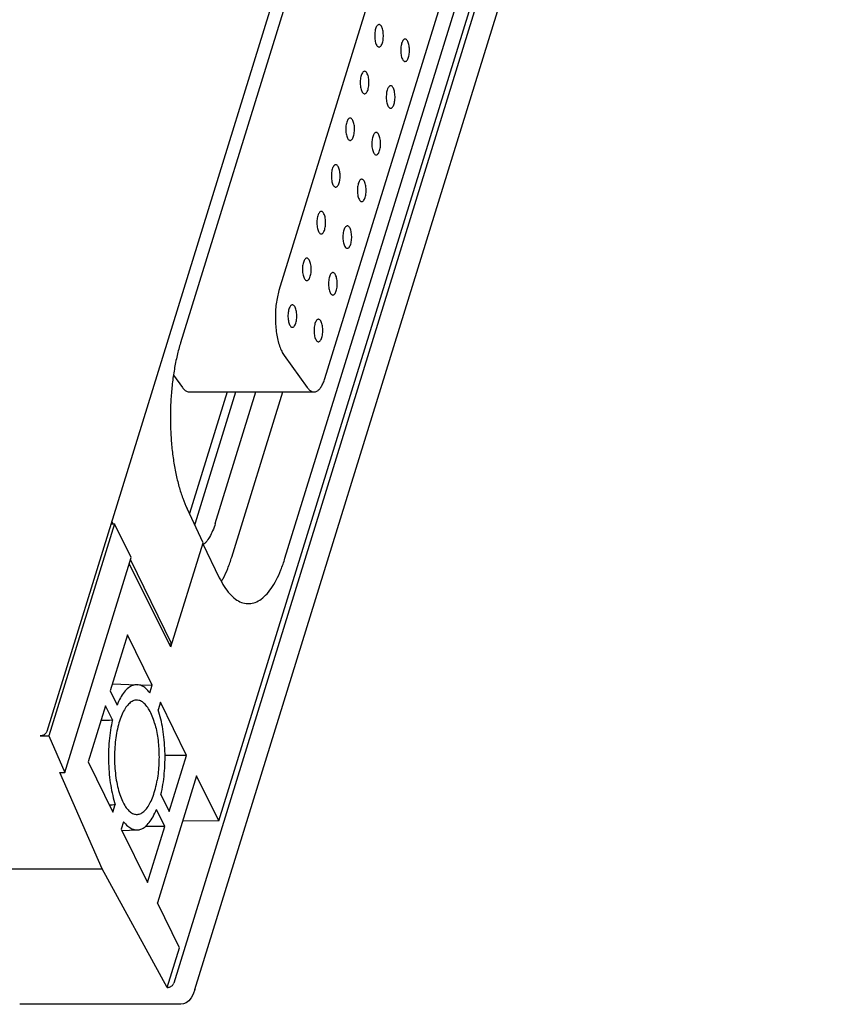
# Model space of a CAD drawing. Header units: inches. Extents: x 0 to 34, y 0 to 22.
# Tile 5 of 15: x 25.3 to 26.8, y 5.7 to 7.5. Entities that reach past the tile are written whole.
import ezdxf

# ---------------------------------------------------------------- set-up
doc = ezdxf.new("R2010")
doc.units = ezdxf.units.IN
doc.header["$LTSCALE"] = 1.87
doc.header["$MEASUREMENT"] = 0
doc.layers.get('0').update_dxf_attribs({"linetype": 'CONTINUOUS'})

msp = doc.modelspace()

# ---------------------------------------------------------------- linework, layer by layer
at = {"color": 7, "linetype": 'CONTINUOUS'}
for p, q in [((26.5886, 10.0601), (25.3832, 6.1592)), ((26.8199, 9.601), (25.6147, 5.7007)), ((25.6531, 5.6892), (26.8322, 9.5047)), ((25.6967, 5.9964), (26.7193, 9.3057)), ((26.2303, 8.8197), (25.6271, 6.8677)), ((26.281, 8.499), (25.8063, 6.9629)), ((25.8172, 6.4751), (26.4204, 8.4271)), ((25.8899, 6.8029), (26.3607, 8.3262)), ((25.8157, 6.8447), (25.8579, 6.786)), ((25.6142, 6.8087), (25.6305, 6.786)), ((25.6426, 6.7782), (25.87, 6.7782)), ((25.7117, 6.7782), (25.6432, 6.5565)), ((25.6542, 6.5395), (25.7279, 6.7782)), ((25.6903, 6.5384), (25.7644, 6.7782)), ((25.7203, 6.4773), (25.8133, 6.7782)), ((25.6681, 6.5034), (25.6389, 6.5656)), ((25.5065, 6.538), (25.387, 6.1513)), ((25.5002, 6.538), (25.5065, 6.538)), ((25.5042, 6.538), (25.5018, 6.543)), ((25.5372, 6.4765), (25.5065, 6.538)), ((25.6094, 6.3136), (25.6681, 6.5034)), ((25.6674, 6.5012), (25.6976, 6.4397)), ((25.4162, 6.085), (25.5372, 6.4765)), ((25.6094, 6.3136), (25.5337, 6.4651)), ((25.6109, 6.3186), (25.536, 6.4726)), ((25.5303, 6.3354), (25.4988, 6.2333)), ((25.5754, 6.2436), (25.5303, 6.3354)), ((25.6109, 6.3186), (25.6069, 6.3186)), ((25.5028, 6.2464), (25.548, 6.2447)), ((25.4988, 6.2333), (25.5114, 6.2075)), ((25.5754, 6.2436), (25.5551, 6.2431)), ((25.5711, 6.2297), (25.5754, 6.2436)), ((25.5906, 6.2126), (25.5863, 6.1987)), ((25.6381, 6.1158), (25.5906, 6.2126)), ((25.4904, 6.2062), (25.4588, 6.1041)), ((25.503, 6.1804), (25.4904, 6.2062)), ((25.3715, 6.1513), (25.387, 6.1513)), ((25.387, 6.1513), (25.4162, 6.085)), ((25.4588, 6.1041), (25.5039, 6.0123)), ((25.6381, 6.1158), (25.5986, 6.1156)), ((25.6065, 6.0137), (25.6381, 6.1158)), ((25.407, 6.085), (25.4162, 6.085)), ((25.4845, 5.9094), (25.407, 6.085)), ((25.6563, 6.0787), (25.5848, 5.8474)), ((25.6967, 5.9964), (25.6563, 6.0787)), ((25.5914, 6.0444), (25.6065, 6.0137)), ((25.5039, 6.0123), (25.5082, 6.0262)), ((25.5982, 5.9865), (25.5831, 6.0173)), ((25.5234, 5.9951), (25.5191, 5.9812)), ((25.6967, 5.9964), (25.6307, 5.996)), ((25.5191, 5.9812), (25.5666, 5.8844)), ((25.5202, 5.9791), (25.548, 5.9801)), ((25.5982, 5.9865), (25.5628, 5.9863)), ((25.5666, 5.8844), (25.5982, 5.9865)), ((25.1927, 5.9094), (25.4845, 5.9094)), ((25.6029, 5.6931), (25.4845, 5.9094)), ((25.6252, 5.7651), (25.5848, 5.8474)), ((25.6029, 5.6931), (25.6252, 5.7651)), ((25.6275, 5.6623), (25.3341, 5.6623))]:
    msp.add_line(p, q, dxfattribs=at)
msp.add_lwpolyline([(25.6531, 5.6892), (25.6501, 5.681), (25.6462, 5.6739), (25.6419, 5.6686), (25.6372, 5.665), (25.6324, 5.663), (25.6275, 5.6623)], dxfattribs=at)
for points, knots in [([(25.9885, 7.4476), (25.9883, 7.4476), (25.9875, 7.4476), (25.9859, 7.4467), (25.9842, 7.4446), (25.9827, 7.4415), (25.9816, 7.4377), (25.9808, 7.4333), (25.9805, 7.4285), (25.9806, 7.4236), (25.9811, 7.419), (25.982, 7.4148), (25.983, 7.4122), (25.9835, 7.4111)], [0, 0, 0, 0, 0.010756, 0.063024, 0.129798, 0.214658, 0.316426, 0.430868, 0.552886, 0.676835, 0.796237, 0.905441, 1, 1, 1, 1]), ([(25.9934, 7.4432), (25.993, 7.4441), (25.9921, 7.4457), (25.9903, 7.4473), (25.989, 7.4476), (25.9885, 7.4476)], [0, 0, 0, 0, 0.440684, 0.781299, 1, 1, 1, 1]), ([(25.9885, 7.4067), (25.9886, 7.4067), (25.9895, 7.4067), (25.9911, 7.4076), (25.9928, 7.4097), (25.9943, 7.4128), (25.9954, 7.4166), (25.9962, 7.421), (25.9965, 7.4258), (25.9964, 7.4307), (25.9959, 7.4353), (25.9949, 7.4395), (25.994, 7.4421), (25.9934, 7.4432)], [0, 0, 0, 0, 0.010756, 0.063024, 0.129798, 0.214658, 0.316426, 0.430868, 0.552886, 0.676835, 0.796237, 0.905441, 1, 1, 1, 1]), ([(25.9835, 7.4111), (25.984, 7.4102), (25.9849, 7.4086), (25.9867, 7.407), (25.988, 7.4067), (25.9885, 7.4067)], [0, 0, 0, 0, 0.440684, 0.781299, 1, 1, 1, 1]), ([(26.0359, 7.4213), (26.0358, 7.4213), (26.035, 7.4212), (26.0333, 7.4204), (26.0316, 7.4183), (26.0302, 7.4152), (26.029, 7.4114), (26.0283, 7.4069), (26.0279, 7.4022), (26.028, 7.3973), (26.0286, 7.3926), (26.0295, 7.3885), (26.0304, 7.3859), (26.031, 7.3848)], [0, 0, 0, 0, 0.010756, 0.063024, 0.129798, 0.214658, 0.316426, 0.430868, 0.552886, 0.676835, 0.796237, 0.905441, 1, 1, 1, 1]), ([(26.0409, 7.4169), (26.0405, 7.4178), (26.0395, 7.4193), (26.0378, 7.4209), (26.0365, 7.4213), (26.0359, 7.4213)], [0, 0, 0, 0, 0.440684, 0.781299, 1, 1, 1, 1]), ([(26.0359, 7.3803), (26.0361, 7.3803), (26.0369, 7.3804), (26.0385, 7.3812), (26.0403, 7.3834), (26.0417, 7.3864), (26.0429, 7.3903), (26.0436, 7.3947), (26.044, 7.3995), (26.0439, 7.4043), (26.0433, 7.409), (26.0424, 7.4132), (26.0415, 7.4157), (26.0409, 7.4169)], [0, 0, 0, 0, 0.010756, 0.063024, 0.129798, 0.214658, 0.316426, 0.430868, 0.552886, 0.676835, 0.796237, 0.905441, 1, 1, 1, 1]), ([(26.031, 7.3848), (26.0314, 7.3839), (26.0324, 7.3823), (26.0341, 7.3807), (26.0354, 7.3804), (26.0359, 7.3803)], [0, 0, 0, 0, 0.440684, 0.781299, 1, 1, 1, 1]), ([(25.9622, 7.3625), (25.962, 7.3625), (25.9612, 7.3624), (25.9596, 7.3616), (25.9579, 7.3595), (25.9564, 7.3564), (25.9553, 7.3526), (25.9545, 7.3481), (25.9542, 7.3434), (25.9543, 7.3385), (25.9548, 7.3339), (25.9557, 7.3297), (25.9567, 7.3271), (25.9572, 7.326)], [0, 0, 0, 0, 0.010756, 0.063024, 0.129798, 0.214658, 0.316426, 0.430868, 0.552886, 0.676835, 0.796237, 0.905441, 1, 1, 1, 1]), ([(25.9671, 7.3581), (25.9667, 7.359), (25.9658, 7.3605), (25.964, 7.3622), (25.9627, 7.3625), (25.9622, 7.3625)], [0, 0, 0, 0, 0.440684, 0.781299, 1, 1, 1, 1]), ([(25.9622, 7.3216), (25.9623, 7.3216), (25.9632, 7.3216), (25.9648, 7.3224), (25.9665, 7.3246), (25.968, 7.3276), (25.9691, 7.3315), (25.9699, 7.3359), (25.9702, 7.3407), (25.9701, 7.3455), (25.9696, 7.3502), (25.9686, 7.3544), (25.9677, 7.3569), (25.9671, 7.3581)], [0, 0, 0, 0, 0.010756, 0.063024, 0.129798, 0.214658, 0.316426, 0.430868, 0.552886, 0.676835, 0.796237, 0.905441, 1, 1, 1, 1]), ([(25.9572, 7.326), (25.9577, 7.3251), (25.9586, 7.3235), (25.9604, 7.3219), (25.9617, 7.3216), (25.9622, 7.3216)], [0, 0, 0, 0, 0.440684, 0.781299, 1, 1, 1, 1]), ([(26.0096, 7.3362), (26.0095, 7.3362), (26.0087, 7.3361), (26.007, 7.3353), (26.0053, 7.3331), (26.0039, 7.3301), (26.0027, 7.3263), (26.002, 7.3218), (26.0016, 7.317), (26.0017, 7.3122), (26.0022, 7.3075), (26.0032, 7.3033), (26.0041, 7.3008), (26.0047, 7.2997)], [0, 0, 0, 0, 0.010756, 0.063024, 0.129798, 0.214658, 0.316426, 0.430868, 0.552886, 0.676835, 0.796237, 0.905441, 1, 1, 1, 1]), ([(26.0146, 7.3317), (26.0141, 7.3327), (26.0132, 7.3342), (26.0115, 7.3358), (26.0101, 7.3362), (26.0096, 7.3362)], [0, 0, 0, 0, 0.440684, 0.781299, 1, 1, 1, 1]), ([(26.0096, 7.2952), (26.0098, 7.2952), (26.0106, 7.2953), (26.0122, 7.2961), (26.014, 7.2983), (26.0154, 7.3013), (26.0166, 7.3051), (26.0173, 7.3096), (26.0177, 7.3144), (26.0176, 7.3192), (26.017, 7.3239), (26.0161, 7.3281), (26.0151, 7.3306), (26.0146, 7.3317)], [0, 0, 0, 0, 0.010756, 0.063024, 0.129798, 0.214658, 0.316426, 0.430868, 0.552886, 0.676835, 0.796237, 0.905441, 1, 1, 1, 1]), ([(26.0047, 7.2997), (26.0051, 7.2987), (26.0061, 7.2972), (26.0078, 7.2956), (26.0091, 7.2952), (26.0096, 7.2952)], [0, 0, 0, 0, 0.440684, 0.781299, 1, 1, 1, 1]), ([(25.9359, 7.2774), (25.9357, 7.2774), (25.9349, 7.2773), (25.9333, 7.2765), (25.9316, 7.2744), (25.9301, 7.2713), (25.929, 7.2675), (25.9282, 7.263), (25.9279, 7.2583), (25.928, 7.2534), (25.9285, 7.2487), (25.9294, 7.2445), (25.9304, 7.242), (25.9309, 7.2409)], [0, 0, 0, 0, 0.010756, 0.063024, 0.129798, 0.214658, 0.316426, 0.430868, 0.552886, 0.676835, 0.796237, 0.905441, 1, 1, 1, 1]), ([(25.9408, 7.2729), (25.9404, 7.2739), (25.9395, 7.2754), (25.9377, 7.277), (25.9364, 7.2774), (25.9359, 7.2774)], [0, 0, 0, 0, 0.440684, 0.781299, 1, 1, 1, 1]), ([(25.9359, 7.2364), (25.936, 7.2364), (25.9369, 7.2365), (25.9385, 7.2373), (25.9402, 7.2395), (25.9417, 7.2425), (25.9428, 7.2464), (25.9436, 7.2508), (25.9439, 7.2556), (25.9438, 7.2604), (25.9433, 7.2651), (25.9423, 7.2693), (25.9414, 7.2718), (25.9408, 7.2729)], [0, 0, 0, 0, 0.010756, 0.063024, 0.129798, 0.214658, 0.316426, 0.430868, 0.552886, 0.676835, 0.796237, 0.905441, 1, 1, 1, 1]), ([(25.9833, 7.251), (25.9832, 7.2511), (25.9824, 7.251), (25.9807, 7.2502), (25.979, 7.248), (25.9776, 7.245), (25.9764, 7.2411), (25.9757, 7.2367), (25.9753, 7.2319), (25.9754, 7.2271), (25.9759, 7.2224), (25.9769, 7.2182), (25.9778, 7.2157), (25.9784, 7.2145)], [0, 0, 0, 0, 0.010756, 0.063024, 0.129798, 0.214658, 0.316426, 0.430868, 0.552886, 0.676835, 0.796237, 0.905441, 1, 1, 1, 1]), ([(25.9883, 7.2466), (25.9878, 7.2475), (25.9869, 7.2491), (25.9852, 7.2507), (25.9838, 7.251), (25.9833, 7.251)], [0, 0, 0, 0, 0.440684, 0.781299, 1, 1, 1, 1]), ([(25.9309, 7.2409), (25.9314, 7.24), (25.9323, 7.2384), (25.9341, 7.2368), (25.9354, 7.2364), (25.9359, 7.2364)], [0, 0, 0, 0, 0.440684, 0.781299, 1, 1, 1, 1]), ([(25.9833, 7.2101), (25.9835, 7.2101), (25.9843, 7.2102), (25.9859, 7.211), (25.9876, 7.2131), (25.9891, 7.2162), (25.9903, 7.22), (25.991, 7.2245), (25.9914, 7.2292), (25.9913, 7.2341), (25.9907, 7.2387), (25.9898, 7.2429), (25.9888, 7.2455), (25.9883, 7.2466)], [0, 0, 0, 0, 0.010756, 0.063024, 0.129798, 0.214658, 0.316426, 0.430868, 0.552886, 0.676835, 0.796237, 0.905441, 1, 1, 1, 1]), ([(25.9784, 7.2145), (25.9788, 7.2136), (25.9798, 7.2121), (25.9815, 7.2105), (25.9828, 7.2101), (25.9833, 7.2101)], [0, 0, 0, 0, 0.440684, 0.781299, 1, 1, 1, 1]), ([(25.9096, 7.1923), (25.9094, 7.1923), (25.9086, 7.1922), (25.907, 7.1914), (25.9053, 7.1892), (25.9038, 7.1862), (25.9027, 7.1823), (25.9019, 7.1779), (25.9016, 7.1731), (25.9017, 7.1683), (25.9022, 7.1636), (25.9031, 7.1594), (25.9041, 7.1569), (25.9046, 7.1558)], [0, 0, 0, 0, 0.010756, 0.063024, 0.129798, 0.214658, 0.316426, 0.430868, 0.552886, 0.676835, 0.796237, 0.905441, 1, 1, 1, 1]), ([(25.9145, 7.1878), (25.9141, 7.1887), (25.9132, 7.1903), (25.9114, 7.1919), (25.9101, 7.1923), (25.9096, 7.1923)], [0, 0, 0, 0, 0.440684, 0.781299, 1, 1, 1, 1]), ([(25.9096, 7.1513), (25.9097, 7.1513), (25.9106, 7.1514), (25.9122, 7.1522), (25.9139, 7.1543), (25.9154, 7.1574), (25.9165, 7.1612), (25.9173, 7.1657), (25.9176, 7.1704), (25.9175, 7.1753), (25.917, 7.18), (25.916, 7.1842), (25.9151, 7.1867), (25.9145, 7.1878)], [0, 0, 0, 0, 0.010756, 0.063024, 0.129798, 0.214658, 0.316426, 0.430868, 0.552886, 0.676835, 0.796237, 0.905441, 1, 1, 1, 1]), ([(25.957, 7.1659), (25.9569, 7.1659), (25.956, 7.1659), (25.9544, 7.165), (25.9527, 7.1629), (25.9513, 7.1599), (25.9501, 7.156), (25.9493, 7.1516), (25.949, 7.1468), (25.9491, 7.142), (25.9496, 7.1373), (25.9506, 7.1331), (25.9515, 7.1306), (25.9521, 7.1294)], [0, 0, 0, 0, 0.010756, 0.063024, 0.129798, 0.214658, 0.316426, 0.430868, 0.552886, 0.676835, 0.796237, 0.905441, 1, 1, 1, 1]), ([(25.962, 7.1615), (25.9615, 7.1624), (25.9606, 7.164), (25.9589, 7.1656), (25.9575, 7.1659), (25.957, 7.1659)], [0, 0, 0, 0, 0.440684, 0.781299, 1, 1, 1, 1]), ([(25.957, 7.125), (25.9572, 7.125), (25.958, 7.125), (25.9596, 7.1259), (25.9613, 7.128), (25.9628, 7.1311), (25.964, 7.1349), (25.9647, 7.1393), (25.9651, 7.1441), (25.965, 7.149), (25.9644, 7.1536), (25.9635, 7.1578), (25.9625, 7.1604), (25.962, 7.1615)], [0, 0, 0, 0, 0.010756, 0.063024, 0.129798, 0.214658, 0.316426, 0.430868, 0.552886, 0.676835, 0.796237, 0.905441, 1, 1, 1, 1]), ([(25.9046, 7.1558), (25.9051, 7.1548), (25.906, 7.1533), (25.9078, 7.1517), (25.9091, 7.1513), (25.9096, 7.1513)], [0, 0, 0, 0, 0.440684, 0.781299, 1, 1, 1, 1]), ([(25.9521, 7.1294), (25.9525, 7.1285), (25.9535, 7.127), (25.9552, 7.1253), (25.9565, 7.125), (25.957, 7.125)], [0, 0, 0, 0, 0.440684, 0.781299, 1, 1, 1, 1]), ([(25.8833, 7.1071), (25.8831, 7.1071), (25.8823, 7.1071), (25.8807, 7.1063), (25.879, 7.1041), (25.8775, 7.1011), (25.8764, 7.0972), (25.8756, 7.0928), (25.8753, 7.088), (25.8754, 7.0832), (25.8759, 7.0785), (25.8768, 7.0743), (25.8778, 7.0718), (25.8783, 7.0706)], [0, 0, 0, 0, 0.010756, 0.063024, 0.129798, 0.214658, 0.316426, 0.430868, 0.552886, 0.676835, 0.796237, 0.905441, 1, 1, 1, 1]), ([(25.8882, 7.1027), (25.8878, 7.1036), (25.8869, 7.1052), (25.8851, 7.1068), (25.8838, 7.1071), (25.8833, 7.1071)], [0, 0, 0, 0, 0.440684, 0.781299, 1, 1, 1, 1]), ([(25.8833, 7.0662), (25.8834, 7.0662), (25.8843, 7.0663), (25.8859, 7.0671), (25.8876, 7.0692), (25.8891, 7.0723), (25.8902, 7.0761), (25.891, 7.0806), (25.8913, 7.0853), (25.8912, 7.0902), (25.8907, 7.0948), (25.8897, 7.099), (25.8888, 7.1016), (25.8882, 7.1027)], [0, 0, 0, 0, 0.010756, 0.063024, 0.129798, 0.214658, 0.316426, 0.430868, 0.552886, 0.676835, 0.796237, 0.905441, 1, 1, 1, 1]), ([(25.8783, 7.0706), (25.8788, 7.0697), (25.8797, 7.0682), (25.8815, 7.0665), (25.8828, 7.0662), (25.8833, 7.0662)], [0, 0, 0, 0, 0.440684, 0.781299, 1, 1, 1, 1]), ([(25.9307, 7.0808), (25.9306, 7.0808), (25.9297, 7.0808), (25.9281, 7.0799), (25.9264, 7.0778), (25.925, 7.0747), (25.9238, 7.0709), (25.923, 7.0665), (25.9227, 7.0617), (25.9228, 7.0568), (25.9233, 7.0522), (25.9243, 7.048), (25.9252, 7.0454), (25.9258, 7.0443)], [0, 0, 0, 0, 0.010756, 0.063024, 0.129798, 0.214658, 0.316426, 0.430868, 0.552886, 0.676835, 0.796237, 0.905441, 1, 1, 1, 1]), ([(25.9357, 7.0764), (25.9352, 7.0773), (25.9343, 7.0789), (25.9326, 7.0805), (25.9312, 7.0808), (25.9307, 7.0808)], [0, 0, 0, 0, 0.440684, 0.781299, 1, 1, 1, 1]), ([(25.9307, 7.0399), (25.9309, 7.0399), (25.9317, 7.0399), (25.9333, 7.0408), (25.935, 7.0429), (25.9365, 7.046), (25.9376, 7.0498), (25.9384, 7.0542), (25.9388, 7.059), (25.9387, 7.0639), (25.9381, 7.0685), (25.9372, 7.0727), (25.9362, 7.0753), (25.9357, 7.0764)], [0, 0, 0, 0, 0.010756, 0.063024, 0.129798, 0.214658, 0.316426, 0.430868, 0.552886, 0.676835, 0.796237, 0.905441, 1, 1, 1, 1]), ([(25.9258, 7.0443), (25.9262, 7.0434), (25.9272, 7.0418), (25.9289, 7.0402), (25.9302, 7.0399), (25.9307, 7.0399)], [0, 0, 0, 0, 0.440684, 0.781299, 1, 1, 1, 1]), ([(25.857, 7.022), (25.8568, 7.022), (25.856, 7.022), (25.8544, 7.0211), (25.8527, 7.019), (25.8512, 7.0159), (25.8501, 7.0121), (25.8493, 7.0077), (25.8489, 7.0029), (25.849, 6.998), (25.8496, 6.9934), (25.8505, 6.9892), (25.8515, 6.9866), (25.852, 6.9855)], [0, 0, 0, 0, 0.010756, 0.063024, 0.129798, 0.214658, 0.316426, 0.430868, 0.552886, 0.676835, 0.796237, 0.905441, 1, 1, 1, 1]), ([(25.8619, 7.0176), (25.8615, 7.0185), (25.8606, 7.0201), (25.8588, 7.0217), (25.8575, 7.022), (25.857, 7.022)], [0, 0, 0, 0, 0.440684, 0.781299, 1, 1, 1, 1]), ([(25.857, 6.9811), (25.8571, 6.9811), (25.858, 6.9811), (25.8596, 6.982), (25.8613, 6.9841), (25.8628, 6.9872), (25.8639, 6.991), (25.8647, 6.9954), (25.865, 7.0002), (25.8649, 7.0051), (25.8644, 7.0097), (25.8634, 7.0139), (25.8625, 7.0165), (25.8619, 7.0176)], [0, 0, 0, 0, 0.010756, 0.063024, 0.129798, 0.214658, 0.316426, 0.430868, 0.552886, 0.676835, 0.796237, 0.905441, 1, 1, 1, 1]), ([(25.852, 6.9855), (25.8525, 6.9846), (25.8534, 6.983), (25.8552, 6.9814), (25.8565, 6.9811), (25.857, 6.9811)], [0, 0, 0, 0, 0.440684, 0.781299, 1, 1, 1, 1]), ([(25.9044, 6.9957), (25.9043, 6.9957), (25.9034, 6.9957), (25.9018, 6.9948), (25.9001, 6.9927), (25.8987, 6.9896), (25.8975, 6.9858), (25.8967, 6.9814), (25.8964, 6.9766), (25.8965, 6.9717), (25.897, 6.9671), (25.898, 6.9629), (25.8989, 6.9603), (25.8995, 6.9592)], [0, 0, 0, 0, 0.010756, 0.063024, 0.129798, 0.214658, 0.316426, 0.430868, 0.552886, 0.676835, 0.796237, 0.905441, 1, 1, 1, 1]), ([(25.9094, 6.9913), (25.9089, 6.9922), (25.908, 6.9937), (25.9063, 6.9954), (25.9049, 6.9957), (25.9044, 6.9957)], [0, 0, 0, 0, 0.440684, 0.781299, 1, 1, 1, 1]), ([(25.9044, 6.9548), (25.9046, 6.9548), (25.9054, 6.9548), (25.907, 6.9557), (25.9087, 6.9578), (25.9102, 6.9608), (25.9113, 6.9647), (25.9121, 6.9691), (25.9125, 6.9739), (25.9124, 6.9787), (25.9118, 6.9834), (25.9109, 6.9876), (25.9099, 6.9901), (25.9094, 6.9913)], [0, 0, 0, 0, 0.010756, 0.063024, 0.129798, 0.214658, 0.316426, 0.430868, 0.552886, 0.676835, 0.796237, 0.905441, 1, 1, 1, 1]), ([(25.8063, 6.9629), (25.8051, 6.9591), (25.8031, 6.9512), (25.801, 6.9387), (25.7998, 6.9254), (25.7995, 6.9118), (25.8001, 6.8983), (25.8016, 6.8852), (25.8039, 6.873), (25.807, 6.862), (25.8108, 6.8526), (25.814, 6.8471), (25.8157, 6.8447)], [0, 0, 0, 0, 0.097314, 0.20228, 0.312694, 0.42533, 0.537637, 0.646608, 0.749402, 0.843897, 0.927756, 1, 1, 1, 1]), ([(25.8995, 6.9592), (25.8999, 6.9583), (25.9009, 6.9567), (25.9026, 6.9551), (25.9039, 6.9548), (25.9044, 6.9548)], [0, 0, 0, 0, 0.440684, 0.781299, 1, 1, 1, 1]), ([(25.8307, 6.9369), (25.8305, 6.9369), (25.8297, 6.9369), (25.8281, 6.936), (25.8264, 6.9339), (25.8249, 6.9308), (25.8238, 6.927), (25.823, 6.9226), (25.8226, 6.9178), (25.8227, 6.9129), (25.8233, 6.9083), (25.8242, 6.9041), (25.8252, 6.9015), (25.8257, 6.9004)], [0, 0, 0, 0, 0.010756, 0.063024, 0.129798, 0.214658, 0.316426, 0.430868, 0.552886, 0.676835, 0.796237, 0.905441, 1, 1, 1, 1]), ([(25.8356, 6.9325), (25.8352, 6.9334), (25.8342, 6.935), (25.8325, 6.9366), (25.8312, 6.9369), (25.8307, 6.9369)], [0, 0, 0, 0, 0.440684, 0.781299, 1, 1, 1, 1]), ([(25.8307, 6.896), (25.8308, 6.896), (25.8317, 6.896), (25.8333, 6.8969), (25.835, 6.899), (25.8365, 6.902), (25.8376, 6.9059), (25.8384, 6.9103), (25.8387, 6.9151), (25.8386, 6.92), (25.8381, 6.9246), (25.8371, 6.9288), (25.8362, 6.9313), (25.8356, 6.9325)], [0, 0, 0, 0, 0.010756, 0.063024, 0.129798, 0.214658, 0.316426, 0.430868, 0.552886, 0.676835, 0.796237, 0.905441, 1, 1, 1, 1]), ([(25.8781, 6.9106), (25.878, 6.9106), (25.8771, 6.9105), (25.8755, 6.9097), (25.8738, 6.9076), (25.8723, 6.9045), (25.8712, 6.9007), (25.8704, 6.8962), (25.8701, 6.8915), (25.8702, 6.8866), (25.8707, 6.8819), (25.8717, 6.8778), (25.8726, 6.8752), (25.8732, 6.8741)], [0, 0, 0, 0, 0.010756, 0.063024, 0.129798, 0.214658, 0.316426, 0.430868, 0.552886, 0.676835, 0.796237, 0.905441, 1, 1, 1, 1]), ([(25.8831, 6.9061), (25.8826, 6.9071), (25.8817, 6.9086), (25.8799, 6.9102), (25.8786, 6.9106), (25.8781, 6.9106)], [0, 0, 0, 0, 0.440684, 0.781299, 1, 1, 1, 1]), ([(25.8257, 6.9004), (25.8262, 6.8995), (25.8271, 6.8979), (25.8288, 6.8963), (25.8302, 6.896), (25.8307, 6.896)], [0, 0, 0, 0, 0.440684, 0.781299, 1, 1, 1, 1]), ([(25.8781, 6.8696), (25.8783, 6.8696), (25.8791, 6.8697), (25.8807, 6.8705), (25.8824, 6.8727), (25.8839, 6.8757), (25.885, 6.8796), (25.8858, 6.884), (25.8862, 6.8888), (25.8861, 6.8936), (25.8855, 6.8983), (25.8846, 6.9025), (25.8836, 6.905), (25.8831, 6.9061)], [0, 0, 0, 0, 0.010756, 0.063024, 0.129798, 0.214658, 0.316426, 0.430868, 0.552886, 0.676835, 0.796237, 0.905441, 1, 1, 1, 1]), ([(25.8732, 6.8741), (25.8736, 6.8732), (25.8746, 6.8716), (25.8763, 6.87), (25.8776, 6.8697), (25.8781, 6.8696)], [0, 0, 0, 0, 0.440684, 0.781299, 1, 1, 1, 1]), ([(25.6271, 6.8677), (25.6247, 6.8601), (25.6204, 6.8441), (25.6154, 6.8192), (25.6117, 6.7928), (25.6093, 6.7654), (25.6083, 6.7375), (25.6087, 6.7096), (25.6105, 6.682), (25.6136, 6.6554), (25.618, 6.63), (25.6237, 6.6065), (25.6305, 6.5851), (25.6359, 6.5718), (25.6389, 6.5656)], [0, 0, 0, 0, 0.077846, 0.160729, 0.247693, 0.337302, 0.42848, 0.51974, 0.609814, 0.69746, 0.781288, 0.86036, 0.933485, 1, 1, 1, 1]), ([(25.87, 6.7782), (25.8702, 6.7782), (25.872, 6.7782), (25.8755, 6.7793), (25.8798, 6.7828), (25.8837, 6.7881), (25.8872, 6.7949), (25.8891, 6.8001), (25.8899, 6.8029)], [0, 0, 0, 0, 0.020617, 0.157432, 0.316718, 0.509222, 0.737335, 1, 1, 1, 1]), ([(25.6305, 6.786), (25.6317, 6.7844), (25.6341, 6.7815), (25.6384, 6.7788), (25.6414, 6.7782), (25.6426, 6.7782)], [0, 0, 0, 0, 0.407704, 0.746367, 1, 1, 1, 1]), ([(25.8579, 6.786), (25.8591, 6.7844), (25.8615, 6.7815), (25.8658, 6.7788), (25.8687, 6.7782), (25.87, 6.7782)], [0, 0, 0, 0, 0.407704, 0.746199, 1, 1, 1, 1]), ([(25.6903, 6.5384), (25.6889, 6.5339), (25.6859, 6.5255), (25.6804, 6.5142), (25.6751, 6.5063), (25.6714, 6.5024), (25.6701, 6.5012)], [0, 0, 0, 0, 0.329206, 0.625563, 0.879256, 1, 1, 1, 1]), ([(25.7016, 6.4328), (25.7026, 6.4346), (25.7069, 6.4423), (25.7135, 6.457), (25.7181, 6.4703), (25.7203, 6.4773)], [0, 0, 0, 0, 0.128748, 0.542747, 1, 1, 1, 1]), ([(25.7493, 6.3924), (25.753, 6.3922), (25.7608, 6.3933), (25.772, 6.3987), (25.7826, 6.4078), (25.7926, 6.4203), (25.8019, 6.4359), (25.8103, 6.4544), (25.815, 6.4679), (25.8172, 6.4751)], [0, 0, 0, 0, 0.097466, 0.203816, 0.324779, 0.464005, 0.623356, 0.802329, 1, 1, 1, 1]), ([(25.6976, 6.4397), (25.7003, 6.4341), (25.706, 6.4239), (25.7158, 6.4106), (25.7263, 6.4007), (25.7374, 6.3943), (25.7454, 6.3925), (25.7492, 6.3924), (25.7493, 6.3924)], [0, 0, 0, 0, 0.255039, 0.478841, 0.67342, 0.843293, 0.998259, 1, 1, 1, 1]), ([(25.548, 6.2447), (25.548, 6.2447), (25.5452, 6.2448), (25.5393, 6.2438), (25.5313, 6.2388), (25.5238, 6.2309), (25.517, 6.2203), (25.5132, 6.212), (25.5114, 6.2075)], [0, 0, 0, 0, 0.002408, 0.149979, 0.314394, 0.508005, 0.736311, 1, 1, 1, 1]), ([(25.5711, 6.2297), (25.5689, 6.2327), (25.5644, 6.2378), (25.5565, 6.2432), (25.5507, 6.2446), (25.548, 6.2447)], [0, 0, 0, 0, 0.386905, 0.714533, 1, 1, 1, 1]), ([(25.5466, 6.2166), (25.5457, 6.2166), (25.5424, 6.2162), (25.5366, 6.2135), (25.5301, 6.2074), (25.5242, 6.1988), (25.5189, 6.1878), (25.5145, 6.1747), (25.5109, 6.1599), (25.5083, 6.1438), (25.5069, 6.1267), (25.5065, 6.1093), (25.5073, 6.092), (25.5091, 6.0752), (25.5121, 6.0595), (25.516, 6.0453), (25.5207, 6.0329), (25.5262, 6.0227), (25.5324, 6.015), (25.5391, 6.0098), (25.5441, 6.0084), (25.5466, 6.0083), (25.5466, 6.0083)], [0, 0, 0, 0, 0.011269, 0.042244, 0.078817, 0.122568, 0.174025, 0.232496, 0.297171, 0.366583, 0.439137, 0.513282, 0.586952, 0.658684, 0.726521, 0.789119, 0.845219, 0.893881, 0.935039, 0.969283, 0.999056, 1, 1, 1, 1]), ([(25.5798, 6.1745), (25.5785, 6.1789), (25.5757, 6.1872), (25.5705, 6.1983), (25.5646, 6.2071), (25.5582, 6.2133), (25.5519, 6.2163), (25.548, 6.2166), (25.5466, 6.2166)], [0, 0, 0, 0, 0.244816, 0.459915, 0.64378, 0.796943, 0.926776, 1, 1, 1, 1]), ([(25.5914, 6.0444), (25.5929, 6.0506), (25.5953, 6.0632), (25.5977, 6.0828), (25.5988, 6.1031), (25.5988, 6.1236), (25.5975, 6.1439), (25.595, 6.1633), (25.5914, 6.1816), (25.5881, 6.1932), (25.5863, 6.1987)], [0, 0, 0, 0, 0.120717, 0.247904, 0.379017, 0.511372, 0.642236, 0.768934, 0.888941, 1, 1, 1, 1]), ([(25.503, 6.1804), (25.5016, 6.1743), (25.4992, 6.1616), (25.4968, 6.142), (25.4956, 6.1217), (25.4957, 6.1012), (25.497, 6.081), (25.4995, 6.0615), (25.5031, 6.0432), (25.5063, 6.0317), (25.5082, 6.0262)], [0, 0, 0, 0, 0.120717, 0.247904, 0.379017, 0.511372, 0.642236, 0.768934, 0.888941, 1, 1, 1, 1]), ([(25.5798, 6.1745), (25.5811, 6.1701), (25.5833, 6.161), (25.5857, 6.1469), (25.5872, 6.1319), (25.5879, 6.1165), (25.5877, 6.1011), (25.5866, 6.0859), (25.5853, 6.0759), (25.5845, 6.071)], [0, 0, 0, 0, 0.129892, 0.268473, 0.413282, 0.561641, 0.71075, 0.857788, 1, 1, 1, 1]), ([(25.3832, 6.1592), (25.3829, 6.1584), (25.3823, 6.157), (25.3807, 6.1551), (25.3788, 6.1535), (25.3765, 6.1523), (25.374, 6.1515), (25.3724, 6.1513), (25.3715, 6.1513)], [0, 0, 0, 0, 0.15052, 0.313056, 0.484443, 0.659757, 0.833378, 1, 1, 1, 1]), ([(25.5466, 6.0083), (25.5489, 6.0082), (25.5538, 6.0091), (25.5606, 6.0135), (25.5668, 6.0206), (25.5725, 6.0302), (25.5774, 6.0421), (25.5815, 6.0559), (25.5836, 6.0658), (25.5845, 6.071)], [0, 0, 0, 0, 0.085735, 0.185523, 0.305007, 0.44705, 0.612148, 0.797463, 1, 1, 1, 1]), ([(25.548, 5.9801), (25.5503, 5.9802), (25.5555, 5.9813), (25.5632, 5.986), (25.5706, 5.9939), (25.5775, 6.0046), (25.5813, 6.0128), (25.5831, 6.0173)], [0, 0, 0, 0, 0.12602, 0.29507, 0.494138, 0.728879, 1, 1, 1, 1]), ([(25.5234, 5.9951), (25.5256, 5.9922), (25.5301, 5.9871), (25.538, 5.9816), (25.5443, 5.9801), (25.5475, 5.9801), (25.548, 5.9801)], [0, 0, 0, 0, 0.367309, 0.678343, 0.953801, 1, 1, 1, 1]), ([(25.6029, 5.6931), (25.6038, 5.6931), (25.6055, 5.6932), (25.6079, 5.694), (25.6102, 5.6951), (25.6122, 5.6967), (25.6138, 5.6986), (25.6144, 5.7), (25.6147, 5.7007)], [0, 0, 0, 0, 0.167982, 0.342264, 0.51754, 0.688353, 0.850086, 1, 1, 1, 1])]:
    msp.add_open_spline(points, degree=3, knots=knots, dxfattribs=at)
for points in [[(25.653, 6.5358), (25.6534, 6.537), (25.6538, 6.5382), (25.6542, 6.5395)], [(25.6686, 6.4999), (25.6685, 6.4998), (25.6684, 6.4997), (25.6682, 6.4996)], [(25.6701, 6.5012), (25.6696, 6.5008), (25.6691, 6.5003), (25.6686, 6.4999)], [(25.4823, 6.1802), (25.4892, 6.1803), (25.4961, 6.1803), (25.503, 6.1804)], [(25.4972, 6.0259), (25.5009, 6.026), (25.5045, 6.0261), (25.5082, 6.0262)]]:
    msp.add_open_spline(points, degree=3, dxfattribs=at)

doc.saveas('drawing.dxf')
